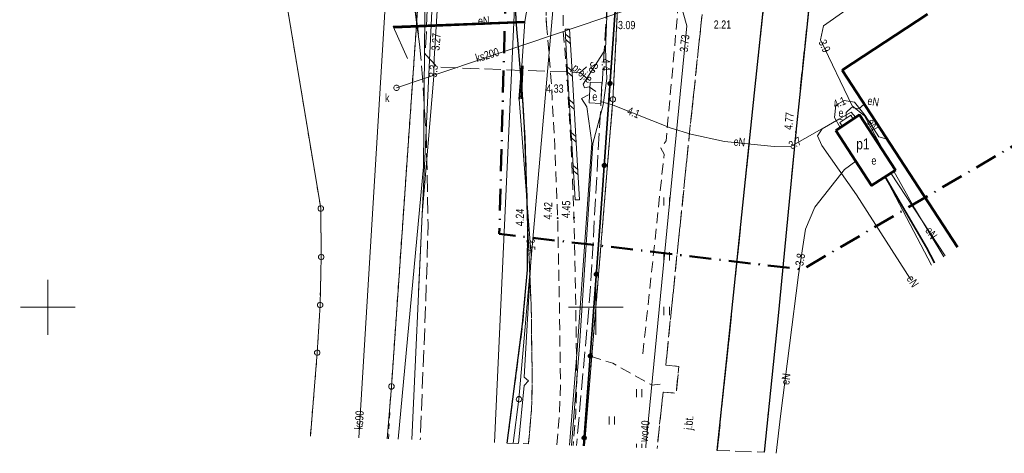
# Model space of a CAD drawing. Header units: metres. Extents: x 5450672 to 5451002, y 5973437 to 5973741.
# Tile 2 of 54: x 5450747 to 5450837, y 5973437 to 5973476. Entities that reach past the tile are written whole.
import ezdxf
from ezdxf.enums import TextEntityAlignment as Align

# ---------------------------------------------------------------- set-up
doc = ezdxf.new("R2010")
doc.units = ezdxf.units.M
for name, pattern in [('L_0_03', [1, 0.5, -0.5]), ('L_0_04', [1.5, 1, -0.5]), ('L_0_06', [2, 1.5, -0.5]), ('L_0_0E', [3.5, 2, -0.75, 0, -0.75])]:
    doc.linetypes.add(name, pattern=pattern)
for name, color, linetype, lineweight in [('GEPPGD', 7, 'CONTINUOUS', 18), ('GESBZO', 7, 'CONTINUOUS', 50), ('GESBZO_O', 7, 'CONTINUOUS', 50), ('GESDZI', 7, 'CONTINUOUS', 18), ('GESUZY', 96, 'CONTINUOUS', 18), ('GSLKOG', 7, 'CONTINUOUS', 35), ('GSLKRW', 7, 'CONTINUOUS', 25), ('GSPWPS', 7, 'CONTINUOUS', 13), ('GSPWPS_O', 7, 'CONTINUOUS', 13), ('GSSDSO', 7, 'CONTINUOUS', 18), ('GSSKOA', 7, 'CONTINUOUS', 18), ('GSSKOA_O', 7, 'CONTINUOUS', 18), ('GSSKOD', 7, 'CONTINUOUS', 18), ('GSSROW', 7, 'CONTINUOUS', 18), ('GSSUTR', 7, 'CONTINUOUS', 18), ('GULEPR', 1, 'CONTINUOUS', 18), ('GULEPR_O', 1, 'CONTINUOUS', 18), ('GULKPR', 36, 'CONTINUOUS', 18), ('GULKPR_O', 36, 'CONTINUOUS', 18), ('GULLOB', 7, 'CONTINUOUS', 35), ('GULSPR', 7, 'CONTINUOUS', 18), ('GULWPR', 5, 'CONTINUOUS', 18), ('GULWPR_O', 5, 'CONTINUOUS', 18), ('GUPESE', 1, 'CONTINUOUS', 18), ('GUPESE_O', 1, 'CONTINUOUS', 18), ('GUPKSD', 36, 'CONTINUOUS', 18), ('GUPKSD_O', 36, 'CONTINUOUS', 18), ('GUPPRZ_O', 7, 'CONTINUOUS', 18), ('GUSESE', 1, 'CONTINUOUS', 18), ('GUSESE_O', 1, 'CONTINUOUS', 18), ('GUSEUT', 1, 'CONTINUOUS', 18), ('GUSEUT_O', 1, 'CONTINUOUS', 18), ('siatka', 7, 'CONTINUOUS', 18), ('zakres', 6, 'L_0_0E', 50)]:
    doc.layers.add(name, color=color, linetype=linetype, lineweight=lineweight)
doc.styles.add('Arial', font='Arial.ttf')

msp = doc.modelspace()

# ---------------------------------------------------------------- hatches: boundary and pattern name
at = {"layer": 'GSLKOG', "linetype": 'Continuous', "lineweight": 35, "true_color": 0x000000}
for points in [[(5450801.352, 5973470.61), (5450801.393, 5973470.59), (5450801.427, 5973470.56), (5450801.452, 5973470.522), (5450801.467, 5973470.478), (5450801.47, 5973470.433), (5450801.46, 5973470.388), (5450801.44, 5973470.347), (5450801.41, 5973470.313), (5450801.372, 5973470.288), (5450801.328, 5973470.273), (5450801.283, 5973470.27), (5450801.238, 5973470.28), (5450801.197, 5973470.3), (5450801.163, 5973470.33), (5450801.138, 5973470.368), (5450801.123, 5973470.412), (5450801.12, 5973470.457), (5450801.13, 5973470.502), (5450801.15, 5973470.543), (5450801.18, 5973470.577), (5450801.218, 5973470.602), (5450801.262, 5973470.617), (5450801.307, 5973470.62)], [(5450801.352, 5973470.61), (5450801.393, 5973470.59), (5450801.427, 5973470.56), (5450801.452, 5973470.522), (5450801.467, 5973470.478), (5450801.47, 5973470.433), (5450801.46, 5973470.388), (5450801.44, 5973470.347), (5450801.41, 5973470.313), (5450801.372, 5973470.288), (5450801.328, 5973470.273), (5450801.283, 5973470.27), (5450801.238, 5973470.28), (5450801.197, 5973470.3), (5450801.163, 5973470.33), (5450801.138, 5973470.368), (5450801.123, 5973470.412), (5450801.12, 5973470.457), (5450801.13, 5973470.502), (5450801.15, 5973470.543), (5450801.18, 5973470.577), (5450801.218, 5973470.602), (5450801.262, 5973470.617), (5450801.307, 5973470.62)], [(5450800.825, 5973463.129), (5450800.866, 5973463.109), (5450800.9, 5973463.078), (5450800.926, 5973463.04), (5450800.94, 5973462.997), (5450800.943, 5973462.951), (5450800.934, 5973462.906), (5450800.913, 5973462.866), (5450800.883, 5973462.831), (5450800.845, 5973462.806), (5450800.802, 5973462.792), (5450800.756, 5973462.789), (5450800.711, 5973462.798), (5450800.67, 5973462.818), (5450800.636, 5973462.849), (5450800.611, 5973462.887), (5450800.596, 5973462.93), (5450800.594, 5973462.976), (5450800.603, 5973463.021), (5450800.623, 5973463.061), (5450800.653, 5973463.096), (5450800.692, 5973463.121), (5450800.735, 5973463.135), (5450800.781, 5973463.138)], [(5450800.825, 5973463.129), (5450800.866, 5973463.109), (5450800.9, 5973463.078), (5450800.926, 5973463.04), (5450800.94, 5973462.997), (5450800.943, 5973462.951), (5450800.934, 5973462.906), (5450800.913, 5973462.866), (5450800.883, 5973462.831), (5450800.845, 5973462.806), (5450800.802, 5973462.792), (5450800.756, 5973462.789), (5450800.711, 5973462.798), (5450800.67, 5973462.818), (5450800.636, 5973462.849), (5450800.611, 5973462.887), (5450800.596, 5973462.93), (5450800.594, 5973462.976), (5450800.603, 5973463.021), (5450800.623, 5973463.061), (5450800.653, 5973463.096), (5450800.692, 5973463.121), (5450800.735, 5973463.135), (5450800.781, 5973463.138)], [(5450800.105, 5973453.194), (5450800.146, 5973453.173), (5450800.18, 5973453.143), (5450800.205, 5973453.105), (5450800.219, 5973453.061), (5450800.222, 5973453.016), (5450800.212, 5973452.971), (5450800.192, 5973452.93), (5450800.161, 5973452.896), (5450800.123, 5973452.871), (5450800.08, 5973452.857), (5450800.034, 5973452.854), (5450799.989, 5973452.864), (5450799.949, 5973452.884), (5450799.915, 5973452.915), (5450799.889, 5973452.953), (5450799.875, 5973452.996), (5450799.873, 5973453.042), (5450799.882, 5973453.087), (5450799.902, 5973453.127), (5450799.933, 5973453.161), (5450799.971, 5973453.186), (5450800.015, 5973453.201), (5450800.06, 5973453.203)], [(5450800.105, 5973453.194), (5450800.146, 5973453.173), (5450800.18, 5973453.143), (5450800.205, 5973453.105), (5450800.219, 5973453.061), (5450800.222, 5973453.016), (5450800.212, 5973452.971), (5450800.192, 5973452.93), (5450800.161, 5973452.896), (5450800.123, 5973452.871), (5450800.08, 5973452.857), (5450800.034, 5973452.854), (5450799.989, 5973452.864), (5450799.949, 5973452.884), (5450799.915, 5973452.915), (5450799.889, 5973452.953), (5450799.875, 5973452.996), (5450799.873, 5973453.042), (5450799.882, 5973453.087), (5450799.902, 5973453.127), (5450799.933, 5973453.161), (5450799.971, 5973453.186), (5450800.015, 5973453.201), (5450800.06, 5973453.203)], [(5450799.547, 5973445.715), (5450799.588, 5973445.694), (5450799.622, 5973445.664), (5450799.647, 5973445.626), (5450799.661, 5973445.582), (5450799.664, 5973445.537), (5450799.654, 5973445.492), (5450799.634, 5973445.451), (5450799.603, 5973445.417), (5450799.565, 5973445.392), (5450799.522, 5973445.378), (5450799.476, 5973445.375), (5450799.431, 5973445.384), (5450799.391, 5973445.405), (5450799.356, 5973445.435), (5450799.331, 5973445.474), (5450799.317, 5973445.517), (5450799.315, 5973445.563), (5450799.324, 5973445.607), (5450799.344, 5973445.648), (5450799.375, 5973445.682), (5450799.413, 5973445.707), (5450799.456, 5973445.722), (5450799.502, 5973445.724)], [(5450799.547, 5973445.715), (5450799.588, 5973445.694), (5450799.622, 5973445.664), (5450799.647, 5973445.626), (5450799.661, 5973445.582), (5450799.664, 5973445.537), (5450799.654, 5973445.492), (5450799.634, 5973445.451), (5450799.603, 5973445.417), (5450799.565, 5973445.392), (5450799.522, 5973445.378), (5450799.476, 5973445.375), (5450799.431, 5973445.384), (5450799.391, 5973445.405), (5450799.356, 5973445.435), (5450799.331, 5973445.474), (5450799.317, 5973445.517), (5450799.315, 5973445.563), (5450799.324, 5973445.607), (5450799.344, 5973445.648), (5450799.375, 5973445.682), (5450799.413, 5973445.707), (5450799.456, 5973445.722), (5450799.502, 5973445.724)], [(5450798.989, 5973438.236), (5450799.029, 5973438.215), (5450799.064, 5973438.185), (5450799.089, 5973438.146), (5450799.103, 5973438.103), (5450799.105, 5973438.057), (5450799.096, 5973438.013), (5450799.076, 5973437.972), (5450799.045, 5973437.938), (5450799.007, 5973437.913), (5450798.964, 5973437.898), (5450798.918, 5973437.896), (5450798.873, 5973437.905), (5450798.832, 5973437.926), (5450798.798, 5973437.956), (5450798.773, 5973437.994), (5450798.759, 5973438.038), (5450798.756, 5973438.083), (5450798.766, 5973438.128), (5450798.786, 5973438.169), (5450798.817, 5973438.203), (5450798.855, 5973438.228), (5450798.898, 5973438.242), (5450798.944, 5973438.245)], [(5450798.989, 5973438.236), (5450799.029, 5973438.215), (5450799.064, 5973438.185), (5450799.089, 5973438.146), (5450799.103, 5973438.103), (5450799.105, 5973438.057), (5450799.096, 5973438.013), (5450799.076, 5973437.972), (5450799.045, 5973437.938), (5450799.007, 5973437.913), (5450798.964, 5973437.898), (5450798.918, 5973437.896), (5450798.873, 5973437.905), (5450798.832, 5973437.926), (5450798.798, 5973437.956), (5450798.773, 5973437.994), (5450798.759, 5973438.038), (5450798.756, 5973438.083), (5450798.766, 5973438.128), (5450798.786, 5973438.169), (5450798.817, 5973438.203), (5450798.855, 5973438.228), (5450798.898, 5973438.242), (5450798.944, 5973438.245)]]:
    msp.add_hatch(color=18, dxfattribs=at).paths.add_polyline_path(points)
at = {"layer": 'GSPWPS', "linetype": 'Continuous', "lineweight": 13, "true_color": 0x000000}
for points in [[(5450797.357, 5973470.732), (5450797.361, 5973470.742), (5450797.368, 5973470.752), (5450797.378, 5973470.759), (5450797.388, 5973470.763), (5450797.4, 5973470.765), (5450797.412, 5973470.763), (5450797.423, 5973470.759), (5450797.432, 5973470.752), (5450797.439, 5973470.742), (5450797.443, 5973470.732), (5450797.445, 5973470.72), (5450797.443, 5973470.708), (5450797.439, 5973470.697), (5450797.432, 5973470.688), (5450797.423, 5973470.681), (5450797.412, 5973470.677), (5450797.4, 5973470.675), (5450797.388, 5973470.677), (5450797.378, 5973470.681), (5450797.368, 5973470.688), (5450797.361, 5973470.697), (5450797.357, 5973470.708), (5450797.355, 5973470.72)], [(5450818.207, 5973466.022), (5450818.211, 5973466.033), (5450818.218, 5973466.042), (5450818.228, 5973466.049), (5450818.238, 5973466.053), (5450818.25, 5973466.055), (5450818.262, 5973466.053), (5450818.272, 5973466.049), (5450818.282, 5973466.042), (5450818.289, 5973466.033), (5450818.293, 5973466.022), (5450818.295, 5973466.01), (5450818.293, 5973465.998), (5450818.289, 5973465.988), (5450818.282, 5973465.978), (5450818.272, 5973465.971), (5450818.262, 5973465.967), (5450818.25, 5973465.965), (5450818.238, 5973465.967), (5450818.228, 5973465.971), (5450818.218, 5973465.978), (5450818.211, 5973465.988), (5450818.207, 5973465.998), (5450818.205, 5973466.01)], [(5450796.477, 5973458.162), (5450796.481, 5973458.172), (5450796.488, 5973458.182), (5450796.497, 5973458.189), (5450796.508, 5973458.193), (5450796.52, 5973458.195), (5450796.532, 5973458.193), (5450796.543, 5973458.189), (5450796.552, 5973458.182), (5450796.559, 5973458.172), (5450796.563, 5973458.162), (5450796.565, 5973458.15), (5450796.563, 5973458.138), (5450796.559, 5973458.127), (5450796.552, 5973458.118), (5450796.543, 5973458.111), (5450796.532, 5973458.107), (5450796.52, 5973458.105), (5450796.508, 5973458.107), (5450796.497, 5973458.111), (5450796.488, 5973458.118), (5450796.481, 5973458.127), (5450796.477, 5973458.138), (5450796.475, 5973458.15)], [(5450797.957, 5973458.202), (5450797.961, 5973458.212), (5450797.968, 5973458.222), (5450797.978, 5973458.229), (5450797.988, 5973458.233), (5450798, 5973458.235), (5450798.012, 5973458.233), (5450798.022, 5973458.229), (5450798.032, 5973458.222), (5450798.039, 5973458.212), (5450798.043, 5973458.202), (5450798.045, 5973458.19), (5450798.043, 5973458.178), (5450798.039, 5973458.168), (5450798.032, 5973458.158), (5450798.022, 5973458.151), (5450798.012, 5973458.147), (5450798, 5973458.145), (5450797.988, 5973458.147), (5450797.978, 5973458.151), (5450797.968, 5973458.158), (5450797.961, 5973458.168), (5450797.957, 5973458.178), (5450797.955, 5973458.19)], [(5450793.747, 5973457.412), (5450793.751, 5973457.422), (5450793.758, 5973457.432), (5450793.767, 5973457.439), (5450793.778, 5973457.443), (5450793.79, 5973457.445), (5450793.802, 5973457.443), (5450793.812, 5973457.439), (5450793.822, 5973457.432), (5450793.829, 5973457.422), (5450793.833, 5973457.412), (5450793.835, 5973457.4), (5450793.833, 5973457.388), (5450793.829, 5973457.377), (5450793.822, 5973457.368), (5450793.812, 5973457.361), (5450793.802, 5973457.357), (5450793.79, 5973457.355), (5450793.778, 5973457.357), (5450793.767, 5973457.361), (5450793.758, 5973457.368), (5450793.751, 5973457.377), (5450793.747, 5973457.388), (5450793.745, 5973457.4)]]:
    msp.add_hatch(color=18, dxfattribs=at).paths.add_polyline_path(points)

# ---------------------------------------------------------------- linework, layer by layer
at = {"layer": 'GEPPGD', "color": 7, "linetype": 'Continuous', "lineweight": 18, "flags": 128}
for points in [[(5450801.556, 5973469.248), (5450801.634, 5973469.235), (5450801.703, 5973469.2), (5450801.759, 5973469.145), (5450801.794, 5973469.075), (5450801.806, 5973468.998), (5450801.794, 5973468.92), (5450801.759, 5973468.851), (5450801.703, 5973468.795), (5450801.634, 5973468.76), (5450801.556, 5973468.748), (5450801.479, 5973468.76), (5450801.409, 5973468.795), (5450801.354, 5973468.851), (5450801.319, 5973468.92), (5450801.306, 5973468.998), (5450801.319, 5973469.075), (5450801.354, 5973469.145), (5450801.409, 5973469.2), (5450801.479, 5973469.235)], [(5450774.897, 5973459.279), (5450774.974, 5973459.267), (5450775.043, 5973459.231), (5450775.099, 5973459.176), (5450775.134, 5973459.106), (5450775.147, 5973459.029), (5450775.134, 5973458.952), (5450775.099, 5973458.882), (5450775.043, 5973458.827), (5450774.974, 5973458.791), (5450774.897, 5973458.779), (5450774.819, 5973458.791), (5450774.75, 5973458.827), (5450774.694, 5973458.882), (5450774.659, 5973458.952), (5450774.647, 5973459.029), (5450774.659, 5973459.106), (5450774.694, 5973459.176), (5450774.75, 5973459.231), (5450774.819, 5973459.267)], [(5450774.941, 5973454.849), (5450775.019, 5973454.836), (5450775.088, 5973454.801), (5450775.144, 5973454.745), (5450775.179, 5973454.676), (5450775.191, 5973454.599), (5450775.179, 5973454.521), (5450775.144, 5973454.452), (5450775.088, 5973454.396), (5450775.019, 5973454.361), (5450774.941, 5973454.349), (5450774.864, 5973454.361), (5450774.794, 5973454.396), (5450774.739, 5973454.452), (5450774.704, 5973454.521), (5450774.691, 5973454.599), (5450774.704, 5973454.676), (5450774.739, 5973454.745), (5450774.794, 5973454.801), (5450774.864, 5973454.836)], [(5450774.835, 5973450.464), (5450774.912, 5973450.451), (5450774.982, 5973450.416), (5450775.037, 5973450.361), (5450775.073, 5973450.291), (5450775.085, 5973450.214), (5450775.073, 5973450.136), (5450775.037, 5973450.067), (5450774.982, 5973450.011), (5450774.912, 5973449.976), (5450774.835, 5973449.964), (5450774.757, 5973449.976), (5450774.688, 5973450.011), (5450774.632, 5973450.067), (5450774.597, 5973450.136), (5450774.585, 5973450.214), (5450774.597, 5973450.291), (5450774.632, 5973450.361), (5450774.688, 5973450.416), (5450774.757, 5973450.451)], [(5450774.577, 5973446.104), (5450774.655, 5973446.092), (5450774.724, 5973446.057), (5450774.78, 5973446.001), (5450774.815, 5973445.932), (5450774.827, 5973445.854), (5450774.815, 5973445.777), (5450774.78, 5973445.708), (5450774.724, 5973445.652), (5450774.655, 5973445.617), (5450774.577, 5973445.604), (5450774.5, 5973445.617), (5450774.43, 5973445.652), (5450774.375, 5973445.708), (5450774.34, 5973445.777), (5450774.327, 5973445.854), (5450774.34, 5973445.932), (5450774.375, 5973446.001), (5450774.43, 5973446.057), (5450774.5, 5973446.092)], [(5450781.347, 5973443.025), (5450781.424, 5973443.013), (5450781.494, 5973442.977), (5450781.549, 5973442.922), (5450781.585, 5973442.852), (5450781.597, 5973442.775), (5450781.585, 5973442.698), (5450781.549, 5973442.628), (5450781.494, 5973442.573), (5450781.424, 5973442.537), (5450781.347, 5973442.525), (5450781.27, 5973442.537), (5450781.2, 5973442.573), (5450781.145, 5973442.628), (5450781.109, 5973442.698), (5450781.097, 5973442.775), (5450781.109, 5973442.852), (5450781.145, 5973442.922), (5450781.2, 5973442.977), (5450781.27, 5973443.013)], [(5450792.985, 5973441.854), (5450793.063, 5973441.842), (5450793.132, 5973441.806), (5450793.188, 5973441.751), (5450793.223, 5973441.681), (5450793.235, 5973441.604), (5450793.223, 5973441.527), (5450793.188, 5973441.457), (5450793.132, 5973441.402), (5450793.063, 5973441.366), (5450792.985, 5973441.354), (5450792.908, 5973441.366), (5450792.838, 5973441.402), (5450792.783, 5973441.457), (5450792.748, 5973441.527), (5450792.735, 5973441.604), (5450792.748, 5973441.681), (5450792.783, 5973441.751), (5450792.838, 5973441.806), (5450792.908, 5973441.842)]]:
    msp.add_lwpolyline(points, close=True, dxfattribs=at)
at = {"layer": 'GESBZO', "color": 7, "linetype": 'Continuous', "lineweight": 50, "flags": 128}
for points in [[(5450830.265, 5973476.79), (5450822.469, 5973471.66)], [(5450822.469, 5973471.66), (5450833.01, 5973455.483)]]:
    msp.add_lwpolyline(points, dxfattribs=at)
msp.add_lwpolyline([(5450821.884, 5973466.161), (5450824.065, 5973467.583), (5450827.329, 5973462.533), (5450825.148, 5973461.121)], close=True, dxfattribs=at)
at = {"layer": 'GESDZI', "color": 7, "linetype": 'Continuous', "lineweight": 18, "flags": 128}
for points in [[(5450792.985, 5973441.604), (5450801.807, 5973542.931)], [(5450801.807, 5973542.931), (5450792.985, 5973441.604)], [(5450769.341, 5973492.517), (5450774.897, 5973459.029)], [(5450781.347, 5973442.775), (5450784.119, 5973482.871)], [(5450784.119, 5973482.871), (5450781.347, 5973442.775)], [(5450802.26, 5973482.693), (5450801.556, 5973468.998)], [(5450801.556, 5973468.998), (5450802.26, 5973482.693)], [(5450801.556, 5973468.998), (5450798.959, 5973437.348)], [(5450798.959, 5973437.348), (5450801.556, 5973468.998)], [(5450774.897, 5973459.029), (5450774.941, 5973454.599)], [(5450774.941, 5973454.599), (5450774.835, 5973450.214)], [(5450774.835, 5973450.214), (5450774.577, 5973445.854)], [(5450774.577, 5973445.854), (5450773.953, 5973438.241)], [(5450780.969, 5973437.99), (5450781.347, 5973442.775)], [(5450781.347, 5973442.775), (5450780.969, 5973437.99)], [(5450792.446, 5973437.581), (5450792.985, 5973441.604)], [(5450792.985, 5973441.604), (5450792.446, 5973437.581)]]:
    msp.add_lwpolyline(points, dxfattribs=at)
at = {"layer": 'GESUZY', "color": 96, "linetype": 'L_0_03', "lineweight": 18, "flags": 128}
for points in [[(5450769.341, 5973492.517), (5450774.897, 5973459.029)], [(5450784.119, 5973482.871), (5450781.347, 5973442.775)], [(5450781.347, 5973442.775), (5450784.119, 5973482.871)], [(5450802.26, 5973482.693), (5450801.556, 5973468.998)], [(5450801.556, 5973468.998), (5450802.26, 5973482.693)], [(5450801.556, 5973468.998), (5450798.959, 5973437.348)], [(5450798.959, 5973437.348), (5450801.556, 5973468.998)], [(5450774.897, 5973459.029), (5450774.941, 5973454.599)], [(5450774.941, 5973454.599), (5450774.835, 5973450.214)], [(5450774.835, 5973450.214), (5450774.577, 5973445.854)], [(5450774.577, 5973445.854), (5450773.953, 5973438.241)], [(5450781.347, 5973442.775), (5450781.237, 5973441.381)], [(5450781.237, 5973441.381), (5450781.347, 5973442.775)], [(5450780.969, 5973437.99), (5450781.237, 5973441.381)], [(5450781.237, 5973441.381), (5450781.075, 5973437.987)]]:
    msp.add_lwpolyline(points, dxfattribs=at)
at = {"layer": 'GSLKOG', "color": 7, "linetype": 'Continuous', "lineweight": 35, "flags": 128}
msp.add_lwpolyline([(5450865.16, 5973528.47), (5450865.08, 5973528.42), (5450864.69, 5973528.16), (5450806.63, 5973490.14), (5450802.16, 5973482.73), (5450800.43, 5973458.16), (5450798.877, 5973437.351)], dxfattribs=at)
for points in [[(5450801.352, 5973470.61), (5450801.393, 5973470.59), (5450801.427, 5973470.56), (5450801.452, 5973470.522), (5450801.467, 5973470.478), (5450801.47, 5973470.433), (5450801.46, 5973470.388), (5450801.44, 5973470.347), (5450801.41, 5973470.313), (5450801.372, 5973470.288), (5450801.328, 5973470.273), (5450801.283, 5973470.27), (5450801.238, 5973470.28), (5450801.197, 5973470.3), (5450801.163, 5973470.33), (5450801.138, 5973470.368), (5450801.123, 5973470.412), (5450801.12, 5973470.457), (5450801.13, 5973470.502), (5450801.15, 5973470.543), (5450801.18, 5973470.577), (5450801.218, 5973470.602), (5450801.262, 5973470.617), (5450801.307, 5973470.62)], [(5450801.352, 5973470.61), (5450801.393, 5973470.59), (5450801.427, 5973470.56), (5450801.452, 5973470.522), (5450801.467, 5973470.478), (5450801.47, 5973470.433), (5450801.46, 5973470.388), (5450801.44, 5973470.347), (5450801.41, 5973470.313), (5450801.372, 5973470.288), (5450801.328, 5973470.273), (5450801.283, 5973470.27), (5450801.238, 5973470.28), (5450801.197, 5973470.3), (5450801.163, 5973470.33), (5450801.138, 5973470.368), (5450801.123, 5973470.412), (5450801.12, 5973470.457), (5450801.13, 5973470.502), (5450801.15, 5973470.543), (5450801.18, 5973470.577), (5450801.218, 5973470.602), (5450801.262, 5973470.617), (5450801.307, 5973470.62)], [(5450800.825, 5973463.129), (5450800.866, 5973463.109), (5450800.9, 5973463.078), (5450800.926, 5973463.04), (5450800.94, 5973462.997), (5450800.943, 5973462.951), (5450800.934, 5973462.906), (5450800.913, 5973462.866), (5450800.883, 5973462.831), (5450800.845, 5973462.806), (5450800.802, 5973462.792), (5450800.756, 5973462.789), (5450800.711, 5973462.798), (5450800.67, 5973462.818), (5450800.636, 5973462.849), (5450800.611, 5973462.887), (5450800.596, 5973462.93), (5450800.594, 5973462.976), (5450800.603, 5973463.021), (5450800.623, 5973463.061), (5450800.653, 5973463.096), (5450800.692, 5973463.121), (5450800.735, 5973463.135), (5450800.781, 5973463.138)], [(5450800.825, 5973463.129), (5450800.866, 5973463.109), (5450800.9, 5973463.078), (5450800.926, 5973463.04), (5450800.94, 5973462.997), (5450800.943, 5973462.951), (5450800.934, 5973462.906), (5450800.913, 5973462.866), (5450800.883, 5973462.831), (5450800.845, 5973462.806), (5450800.802, 5973462.792), (5450800.756, 5973462.789), (5450800.711, 5973462.798), (5450800.67, 5973462.818), (5450800.636, 5973462.849), (5450800.611, 5973462.887), (5450800.596, 5973462.93), (5450800.594, 5973462.976), (5450800.603, 5973463.021), (5450800.623, 5973463.061), (5450800.653, 5973463.096), (5450800.692, 5973463.121), (5450800.735, 5973463.135), (5450800.781, 5973463.138)], [(5450800.105, 5973453.194), (5450800.146, 5973453.173), (5450800.18, 5973453.143), (5450800.205, 5973453.105), (5450800.219, 5973453.061), (5450800.222, 5973453.016), (5450800.212, 5973452.971), (5450800.192, 5973452.93), (5450800.161, 5973452.896), (5450800.123, 5973452.871), (5450800.08, 5973452.857), (5450800.034, 5973452.854), (5450799.989, 5973452.864), (5450799.949, 5973452.884), (5450799.915, 5973452.915), (5450799.889, 5973452.953), (5450799.875, 5973452.996), (5450799.873, 5973453.042), (5450799.882, 5973453.087), (5450799.902, 5973453.127), (5450799.933, 5973453.161), (5450799.971, 5973453.186), (5450800.015, 5973453.201), (5450800.06, 5973453.203)], [(5450800.105, 5973453.194), (5450800.146, 5973453.173), (5450800.18, 5973453.143), (5450800.205, 5973453.105), (5450800.219, 5973453.061), (5450800.222, 5973453.016), (5450800.212, 5973452.971), (5450800.192, 5973452.93), (5450800.161, 5973452.896), (5450800.123, 5973452.871), (5450800.08, 5973452.857), (5450800.034, 5973452.854), (5450799.989, 5973452.864), (5450799.949, 5973452.884), (5450799.915, 5973452.915), (5450799.889, 5973452.953), (5450799.875, 5973452.996), (5450799.873, 5973453.042), (5450799.882, 5973453.087), (5450799.902, 5973453.127), (5450799.933, 5973453.161), (5450799.971, 5973453.186), (5450800.015, 5973453.201), (5450800.06, 5973453.203)], [(5450799.547, 5973445.715), (5450799.588, 5973445.694), (5450799.622, 5973445.664), (5450799.647, 5973445.626), (5450799.661, 5973445.582), (5450799.664, 5973445.537), (5450799.654, 5973445.492), (5450799.634, 5973445.451), (5450799.603, 5973445.417), (5450799.565, 5973445.392), (5450799.522, 5973445.378), (5450799.476, 5973445.375), (5450799.431, 5973445.384), (5450799.391, 5973445.405), (5450799.356, 5973445.435), (5450799.331, 5973445.474), (5450799.317, 5973445.517), (5450799.315, 5973445.563), (5450799.324, 5973445.607), (5450799.344, 5973445.648), (5450799.375, 5973445.682), (5450799.413, 5973445.707), (5450799.456, 5973445.722), (5450799.502, 5973445.724)], [(5450799.547, 5973445.715), (5450799.588, 5973445.694), (5450799.622, 5973445.664), (5450799.647, 5973445.626), (5450799.661, 5973445.582), (5450799.664, 5973445.537), (5450799.654, 5973445.492), (5450799.634, 5973445.451), (5450799.603, 5973445.417), (5450799.565, 5973445.392), (5450799.522, 5973445.378), (5450799.476, 5973445.375), (5450799.431, 5973445.384), (5450799.391, 5973445.405), (5450799.356, 5973445.435), (5450799.331, 5973445.474), (5450799.317, 5973445.517), (5450799.315, 5973445.563), (5450799.324, 5973445.607), (5450799.344, 5973445.648), (5450799.375, 5973445.682), (5450799.413, 5973445.707), (5450799.456, 5973445.722), (5450799.502, 5973445.724)], [(5450798.989, 5973438.236), (5450799.029, 5973438.215), (5450799.064, 5973438.185), (5450799.089, 5973438.146), (5450799.103, 5973438.103), (5450799.105, 5973438.057), (5450799.096, 5973438.013), (5450799.076, 5973437.972), (5450799.045, 5973437.938), (5450799.007, 5973437.913), (5450798.964, 5973437.898), (5450798.918, 5973437.896), (5450798.873, 5973437.905), (5450798.832, 5973437.926), (5450798.798, 5973437.956), (5450798.773, 5973437.994), (5450798.759, 5973438.038), (5450798.756, 5973438.083), (5450798.766, 5973438.128), (5450798.786, 5973438.169), (5450798.817, 5973438.203), (5450798.855, 5973438.228), (5450798.898, 5973438.242), (5450798.944, 5973438.245)], [(5450798.989, 5973438.236), (5450799.029, 5973438.215), (5450799.064, 5973438.185), (5450799.089, 5973438.146), (5450799.103, 5973438.103), (5450799.105, 5973438.057), (5450799.096, 5973438.013), (5450799.076, 5973437.972), (5450799.045, 5973437.938), (5450799.007, 5973437.913), (5450798.964, 5973437.898), (5450798.918, 5973437.896), (5450798.873, 5973437.905), (5450798.832, 5973437.926), (5450798.798, 5973437.956), (5450798.773, 5973437.994), (5450798.759, 5973438.038), (5450798.756, 5973438.083), (5450798.766, 5973438.128), (5450798.786, 5973438.169), (5450798.817, 5973438.203), (5450798.855, 5973438.228), (5450798.898, 5973438.242), (5450798.944, 5973438.245)]]:
    msp.add_lwpolyline(points, close=True, dxfattribs=at)
at = {"layer": 'GSLKRW', "color": 7, "linetype": 'Continuous', "lineweight": 25, "flags": 128}
for points in [[(5450747.552, 5973561.182), (5450748.22, 5973560.41), (5450751.42, 5973556.56), (5450754.46, 5973552.58), (5450757.37, 5973548.5), (5450759.57, 5973545.15), (5450762.05, 5973540.84), (5450764.42, 5973536.37), (5450767.83, 5973529.23), (5450770.82, 5973522.9), (5450773.18, 5973517.4), (5450774.66, 5973513.68), (5450776.63, 5973508.19), (5450778.13, 5973503.43), (5450779.72, 5973497.62), (5450781.11, 5973491.78), (5450782.27, 5973485.87), (5450783.15, 5973479.92), (5450783.77, 5973474.95)], [(5450887.598, 5973543.226), (5450887.85, 5973542.84), (5450893.16, 5973534.8), (5450877.03, 5973524.28), (5450875.36, 5973526.85), (5450873.59, 5973525.69), (5450866.12, 5973520.81), (5450845.75, 5973507.52), (5450825.61, 5973494.37), (5450823.74, 5973493.09), (5450822.36, 5973492), (5450821.31, 5973490.54), (5450820.88, 5973489.56), (5450820.61, 5973488.23), (5450820.34, 5973486.13), (5450818.57, 5973469.18), (5450818.25, 5973466.01), (5450816.65, 5973449.22), (5450815.362, 5973436.762)], [(5450811.082, 5973436.915), (5450812.41, 5973449.64), (5450814.47, 5973469.6), (5450816, 5973484.01), (5450816.39, 5973486.46), (5450816.79, 5973489.48), (5450817.33, 5973491.41), (5450818.21, 5973493.14), (5450819.48, 5973494.72), (5450821.05, 5973496.03), (5450823.52, 5973497.76), (5450843.7, 5973510.94), (5450863.83, 5973524.27), (5450871.36, 5973529.01), (5450877.13, 5973532.97), (5450877.77, 5973533.73), (5450878.13, 5973534.67), (5450878.12, 5973535.64), (5450877.71, 5973536.69)], [(5450792.79, 5973475.42), (5450792.66, 5973477.32), (5450793.52, 5973479.94), (5450794.66, 5973482.74), (5450796.11, 5973485.35), (5450797.04, 5973486.71), (5450797.91, 5973487.79), (5450800.63, 5973490.63), (5450803.36, 5973492.88), (5450805.86, 5973494.57), (5450810.6, 5973497.68), (5450827.51, 5973508.75), (5450844.19, 5973519.65)], [(5450791.906, 5973437.6), (5450793.32, 5973448.45), (5450793.75, 5973453.43), (5450793.79, 5973457.4), (5450793.65, 5973462.45), (5450793.5, 5973466.43), (5450793.31, 5973469.42), (5450792.87, 5973474.42), (5450792.79, 5973475.42)]]:
    msp.add_lwpolyline(points, dxfattribs=at)
at = {"layer": 'GSPWPS', "color": 7, "linetype": 'Continuous', "lineweight": 13, "flags": 128}
for points in [[(5450797.357, 5973470.732), (5450797.361, 5973470.742), (5450797.368, 5973470.752), (5450797.378, 5973470.759), (5450797.388, 5973470.763), (5450797.4, 5973470.765), (5450797.412, 5973470.763), (5450797.423, 5973470.759), (5450797.432, 5973470.752), (5450797.439, 5973470.742), (5450797.443, 5973470.732), (5450797.445, 5973470.72), (5450797.443, 5973470.708), (5450797.439, 5973470.697), (5450797.432, 5973470.688), (5450797.423, 5973470.681), (5450797.412, 5973470.677), (5450797.4, 5973470.675), (5450797.388, 5973470.677), (5450797.378, 5973470.681), (5450797.368, 5973470.688), (5450797.361, 5973470.697), (5450797.357, 5973470.708), (5450797.355, 5973470.72)], [(5450818.207, 5973466.022), (5450818.211, 5973466.033), (5450818.218, 5973466.042), (5450818.228, 5973466.049), (5450818.238, 5973466.053), (5450818.25, 5973466.055), (5450818.262, 5973466.053), (5450818.272, 5973466.049), (5450818.282, 5973466.042), (5450818.289, 5973466.033), (5450818.293, 5973466.022), (5450818.295, 5973466.01), (5450818.293, 5973465.998), (5450818.289, 5973465.988), (5450818.282, 5973465.978), (5450818.272, 5973465.971), (5450818.262, 5973465.967), (5450818.25, 5973465.965), (5450818.238, 5973465.967), (5450818.228, 5973465.971), (5450818.218, 5973465.978), (5450818.211, 5973465.988), (5450818.207, 5973465.998), (5450818.205, 5973466.01)], [(5450796.477, 5973458.162), (5450796.481, 5973458.172), (5450796.488, 5973458.182), (5450796.497, 5973458.189), (5450796.508, 5973458.193), (5450796.52, 5973458.195), (5450796.532, 5973458.193), (5450796.543, 5973458.189), (5450796.552, 5973458.182), (5450796.559, 5973458.172), (5450796.563, 5973458.162), (5450796.565, 5973458.15), (5450796.563, 5973458.138), (5450796.559, 5973458.127), (5450796.552, 5973458.118), (5450796.543, 5973458.111), (5450796.532, 5973458.107), (5450796.52, 5973458.105), (5450796.508, 5973458.107), (5450796.497, 5973458.111), (5450796.488, 5973458.118), (5450796.481, 5973458.127), (5450796.477, 5973458.138), (5450796.475, 5973458.15)], [(5450797.957, 5973458.202), (5450797.961, 5973458.212), (5450797.968, 5973458.222), (5450797.978, 5973458.229), (5450797.988, 5973458.233), (5450798, 5973458.235), (5450798.012, 5973458.233), (5450798.022, 5973458.229), (5450798.032, 5973458.222), (5450798.039, 5973458.212), (5450798.043, 5973458.202), (5450798.045, 5973458.19), (5450798.043, 5973458.178), (5450798.039, 5973458.168), (5450798.032, 5973458.158), (5450798.022, 5973458.151), (5450798.012, 5973458.147), (5450798, 5973458.145), (5450797.988, 5973458.147), (5450797.978, 5973458.151), (5450797.968, 5973458.158), (5450797.961, 5973458.168), (5450797.957, 5973458.178), (5450797.955, 5973458.19)], [(5450793.747, 5973457.412), (5450793.751, 5973457.422), (5450793.758, 5973457.432), (5450793.767, 5973457.439), (5450793.778, 5973457.443), (5450793.79, 5973457.445), (5450793.802, 5973457.443), (5450793.812, 5973457.439), (5450793.822, 5973457.432), (5450793.829, 5973457.422), (5450793.833, 5973457.412), (5450793.835, 5973457.4), (5450793.833, 5973457.388), (5450793.829, 5973457.377), (5450793.822, 5973457.368), (5450793.812, 5973457.361), (5450793.802, 5973457.357), (5450793.79, 5973457.355), (5450793.778, 5973457.357), (5450793.767, 5973457.361), (5450793.758, 5973457.368), (5450793.751, 5973457.377), (5450793.747, 5973457.388), (5450793.745, 5973457.4)]]:
    msp.add_lwpolyline(points, close=True, dxfattribs=at)
at = {"layer": 'GSSDSO', "color": 7, "linetype": 'Continuous', "lineweight": 18, "flags": 128}
msp.add_lwpolyline([(5450797.19, 5973475.41), (5450797.6, 5973475.42), (5450797.74, 5973473.04), (5450798.3, 5973463.43), (5450798.51, 5973459.82), (5450798.12, 5973459.81), (5450797.91, 5973463.42), (5450797.33, 5973473)], close=True, dxfattribs=at)
at = {"layer": 'GSSDSO', "linetype": 'Continuous', "lineweight": 13, "flags": 128}
for points in [[(5450797.649, 5973474.582), (5450797.216, 5973474.967)], [(5450797.679, 5973474.082), (5450797.245, 5973474.468)], [(5450797.825, 5973471.587), (5450797.392, 5973471.971)], [(5450797.854, 5973471.088), (5450797.423, 5973471.471)], [(5450797.999, 5973468.592), (5450797.574, 5973468.97)], [(5450798.028, 5973468.093), (5450797.604, 5973468.47)], [(5450798.174, 5973465.597), (5450797.756, 5973465.969)], [(5450798.203, 5973465.098), (5450797.786, 5973465.469)], [(5450798.348, 5973462.602), (5450797.936, 5973462.969)], [(5450798.377, 5973462.103), (5450797.965, 5973462.469)]]:
    msp.add_lwpolyline(points, dxfattribs=at)
at = {"layer": 'GSSKOA', "color": 7, "linetype": 'L_0_06', "lineweight": 18, "flags": 128}
for points in [[(5450749.285, 5973569.826), (5450750.82, 5973568.14), (5450754.11, 5973564.39), (5450757.28, 5973560.57), (5450760.36, 5973556.58), (5450762.68, 5973553.36), (5450764.06, 5973551.26), (5450765.12, 5973549.59), (5450767.83, 5973545.79), (5450770.97, 5973541.16), (5450775.72, 5973533.31), (5450778.08, 5973528.7), (5450779.35, 5973526.09), (5450780.53, 5973523.32), (5450781.67, 5973520.58), (5450783.14, 5973516.88), (5450783.81, 5973515.24), (5450785.83, 5973509.07), (5450786.99, 5973505.22), (5450788.83, 5973498.46), (5450790.15, 5973492.59), (5450791.27, 5973486.7), (5450792.24, 5973480.77), (5450792.66, 5973477.32), (5450792.79, 5973475.42), (5450792.87, 5973474.42)], [(5450783.92, 5973474.04), (5450783.77, 5973474.95), (5450783.15, 5973479.92), (5450782.27, 5973485.87), (5450781.11, 5973491.78), (5450779.72, 5973497.62), (5450778.13, 5973503.43), (5450776.63, 5973508.19), (5450774.66, 5973513.68), (5450773.18, 5973517.4), (5450770.82, 5973522.9), (5450767.83, 5973529.23), (5450764.42, 5973536.37), (5450762.05, 5973540.84), (5450759.57, 5973545.15), (5450757.37, 5973548.5), (5450754.46, 5973552.58), (5450751.42, 5973556.56), (5450748.22, 5973560.41), (5450747.552, 5973561.182)], [(5450810.53, 5973484.56), (5450808.62, 5973466.63), (5450806.38, 5973444.72), (5450807.57, 5973444.6), (5450807.33, 5973442.15), (5450806.13, 5973442.25), (5450805.585, 5973437.111)], [(5450811.082, 5973436.915), (5450812.41, 5973449.64), (5450814.47, 5973469.6), (5450816, 5973484.01)], [(5450783.92, 5973474.04), (5450784.17, 5973471.04), (5450784.5, 5973466.08), (5450784.56, 5973464.08), (5450784.61, 5973462.09), (5450784.69, 5973457.63), (5450784.6, 5973454.09), (5450784.38, 5973448.06), (5450783.98, 5973437.883)], [(5450791.906, 5973437.6), (5450793.32, 5973448.45), (5450793.75, 5973453.43), (5450793.79, 5973457.4), (5450793.65, 5973462.45), (5450793.5, 5973466.43), (5450793.31, 5973469.42), (5450792.87, 5973474.42)]]:
    msp.add_lwpolyline(points, dxfattribs=at)
msp.add_lwpolyline([(5450885.06, 5973541.57), (5450887.598, 5973543.226), (5450887.85, 5973542.84), (5450893.16, 5973534.8), (5450877.03, 5973524.28), (5450875.36, 5973526.85), (5450873.59, 5973525.69), (5450866.12, 5973520.81), (5450845.75, 5973507.52), (5450825.61, 5973494.37), (5450823.74, 5973493.09), (5450822.36, 5973492), (5450821.31, 5973490.54), (5450820.88, 5973489.56), (5450820.61, 5973488.23), (5450820.34, 5973486.13), (5450818.57, 5973469.18), (5450818.25, 5973466.01), (5450816.65, 5973449.22), (5450815.362, 5973436.762), (5450811.082, 5973436.915), (5450812.41, 5973449.64), (5450814.47, 5973469.6), (5450816, 5973484.01), (5450816.39, 5973486.46), (5450816.79, 5973489.48), (5450817.33, 5973491.41), (5450818.21, 5973493.14), (5450819.48, 5973494.72), (5450821.05, 5973496.03), (5450823.52, 5973497.76), (5450843.7, 5973510.94), (5450863.83, 5973524.27), (5450871.36, 5973529.01), (5450877.13, 5973532.97), (5450877.77, 5973533.73), (5450878.13, 5973534.67), (5450878.12, 5973535.64), (5450877.71, 5973536.69)], close=True, dxfattribs=at)
at = {"layer": 'GSSKOD', "color": 7, "linetype": 'L_0_04', "lineweight": 18, "flags": 128}
for points in [[(5450795.55, 5973475.17), (5450795.52, 5973475.48), (5450795.45, 5973476.38), (5450795.5, 5973477.36), (5450795.85, 5973479.23), (5450796.27, 5973480.99), (5450796.68, 5973481.89), (5450797.02, 5973482.59), (5450797.98, 5973484.2), (5450801.12, 5973486.42), (5450802.09, 5973487.5), (5450802.79, 5973488.83), (5450803.15, 5973490.27), (5450803.01, 5973491.31), (5450802.598, 5973492.252), (5450803.36, 5973492.88), (5450805.86, 5973494.57), (5450810.6, 5973497.68), (5450827.51, 5973508.75), (5450844.19, 5973519.65), (5450858.91, 5973529.22), (5450872.45, 5973538.1), (5450878.76, 5973542.23)], [(5450797.01, 5973476.7), (5450797.03, 5973475.2), (5450797.4, 5973470.72), (5450797.74, 5973464.74), (5450798, 5973458.19), (5450798.17, 5973449.76), (5450798.26, 5973443.31), (5450798.17, 5973440.31), (5450797.923, 5973437.385)], [(5450796.442, 5973437.438), (5450796.69, 5973440.44), (5450796.77, 5973443.21), (5450796.68, 5973449.9), (5450796.52, 5973458.15), (5450796.25, 5973464.69), (5450795.93, 5973470.66), (5450795.55, 5973475.17)]]:
    msp.add_lwpolyline(points, dxfattribs=at)
at = {"layer": 'GSSROW', "color": 7, "linetype": 'L_0_04', "lineweight": 18, "flags": 128}
for points in [[(5450792.87, 5973474.42), (5450792.79, 5973475.42), (5450792.66, 5973477.32), (5450793.52, 5973479.94), (5450794.66, 5973482.74), (5450796.11, 5973485.35), (5450797.04, 5973486.71), (5450798.46, 5973487.25), (5450799.62, 5973487.88), (5450800.32, 5973488.59), (5450800.66, 5973489.18), (5450800.84, 5973489.81), (5450800.63, 5973490.63), (5450802.598, 5973492.252), (5450803.01, 5973491.31), (5450803.15, 5973490.27), (5450802.79, 5973488.83), (5450802.09, 5973487.5), (5450801.12, 5973486.42), (5450797.98, 5973484.2), (5450797.02, 5973482.59), (5450796.68, 5973481.89), (5450796.27, 5973480.99), (5450795.85, 5973479.23), (5450795.5, 5973477.36), (5450795.45, 5973476.38), (5450795.52, 5973475.48), (5450795.55, 5973475.17)], [(5450796.442, 5973437.438), (5450796.69, 5973440.44), (5450796.77, 5973443.21), (5450796.68, 5973449.9), (5450796.52, 5973458.15), (5450796.25, 5973464.69), (5450795.93, 5973470.66), (5450795.55, 5973475.17)], [(5450792.87, 5973474.42), (5450793.31, 5973469.42), (5450793.5, 5973466.43), (5450793.65, 5973462.45), (5450793.79, 5973457.4), (5450794.1, 5973450.03), (5450794.19, 5973443.3), (5450794.13, 5973440.65), (5450793.85, 5973437.53)]]:
    msp.add_lwpolyline(points, dxfattribs=at)
at = {"layer": 'GSSUTR', "color": 7, "linetype": 'L_0_04', "lineweight": 18, "flags": 128}
for points in [[(5450804.28, 5973445.74), (5450806.23, 5973463.98), (5450805.94, 5973464.54), (5450806.41, 5973465.2), (5450807.92, 5973481.96), (5450809.38, 5973488.4), (5450807.481, 5973490.697), (5450864.69, 5973528.16), (5450865.08, 5973528.42), (5450866.598, 5973526.013), (5450863.83, 5973524.27), (5450843.7, 5973510.94), (5450823.52, 5973497.76), (5450821.05, 5973496.03), (5450819.48, 5973494.72), (5450818.98, 5973494.38), (5450812.93, 5973490.3), (5450810.64, 5973485.54), (5450810.53, 5973484.56), (5450808.62, 5973466.63), (5450806.38, 5973444.72), (5450807.57, 5973444.6), (5450807.33, 5973442.15), (5450806.13, 5973442.25), (5450805.585, 5973437.111)], [(5450798.877, 5973437.351), (5450799.489, 5973445.543)], [(5450799.489, 5973445.543), (5450801.55, 5973444.89), (5450805.1, 5973442.89), (5450806.15, 5973443.02)]]:
    msp.add_lwpolyline(points, dxfattribs=at)
at = {"layer": 'GSSUTR', "color": 7, "linetype": 'Continuous', "lineweight": 18, "flags": 128}
for points in [[(5450806.208, 5973460.037), (5450806.208, 5973459.287)], [(5450806.708, 5973459.287), (5450806.708, 5973460.037)], [(5450806.208, 5973455.037), (5450806.208, 5973454.287)], [(5450806.708, 5973454.287), (5450806.708, 5973455.037)], [(5450806.208, 5973450.037), (5450806.208, 5973449.287)], [(5450806.708, 5973449.287), (5450806.708, 5973450.037)], [(5450803.708, 5973442.537), (5450803.708, 5973441.787)], [(5450804.208, 5973441.787), (5450804.208, 5973442.537)], [(5450801.208, 5973440.037), (5450801.208, 5973439.287)], [(5450801.708, 5973439.287), (5450801.708, 5973440.037)], [(5450803.708, 5973437.537), (5450803.708, 5973437.178)], [(5450804.208, 5973437.16), (5450804.208, 5973437.537)]]:
    msp.add_lwpolyline(points, dxfattribs=at)
at = {"layer": 'GSSUTR', "color": 7, "linetype": 'L_0_04', "lineweight": 18, "flags": 128}
msp.add_lwpolyline([(5450794.1, 5973450.03), (5450794.19, 5973443.3), (5450794.13, 5973440.65), (5450793.85, 5973437.53), (5450791.906, 5973437.6), (5450793.32, 5973448.45), (5450793.75, 5973453.43), (5450793.79, 5973457.4)], close=True, dxfattribs=at)
at = {"layer": 'GULEPR', "color": 1, "linetype": 'Continuous', "lineweight": 18, "flags": 128}
for points in [[(5450796.084, 5973613.559), (5450794.686, 5973596.112), (5450794.524, 5973593.687), (5450793.759, 5973583.932), (5450793.224, 5973579.855), (5450792.092, 5973572.48), (5450791.203, 5973560.751), (5450789.696, 5973549.984), (5450788.768, 5973537.514), (5450788.544, 5973535.166), (5450788.109, 5973533.213), (5450788.204, 5973531.636), (5450788.258, 5973525.845), (5450787.661, 5973511.192), (5450785.255, 5973472.718), (5450785.21, 5973471.106), (5450784.165, 5973458.521), (5450783.218, 5973437.91)], [(5450786.624, 5973531.591), (5450784.665, 5973508.177), (5450784.263, 5973462.846), (5450781.958, 5973437.955)], [(5450783.805, 5973451.408), (5450786.762, 5973513.638), (5450787.427, 5973527.972), (5450787.528, 5973530.57)], [(5450846.813, 5973504.44), (5450834.686, 5973495.674), (5450833.762, 5973495.798), (5450830.618, 5973496.64), (5450829.576, 5973496.34), (5450821.799, 5973486.897), (5450821.736, 5973485.244), (5450823.328, 5973481.988), (5450825.312, 5973479.753), (5450825.148, 5973478.828), (5450820.785, 5973475.704), (5450820.51, 5973474.446), (5450823.382, 5973468.394), (5450824.508, 5973467.496), (5450826.418, 5973463.948)], [(5450805.426, 5973489.372), (5450803.293, 5973485.43), (5450802.004, 5973483.827), (5450801.243, 5973482.679), (5450800.881, 5973473.595)], [(5450799.62, 5973488.57), (5450799.83, 5973488.1), (5450796.61, 5973485.73), (5450795.9, 5973484.64), (5450794.58, 5973482.29), (5450793.52, 5973476.12)], [(5450793.52, 5973476.12), (5450781.49, 5973475.66), (5450782.81, 5973472.72)], [(5450793.52, 5973476.12), (5450793.23, 5973472.05), (5450793, 5973469.03), (5450794.11, 5973454.72), (5450793.47, 5973443.62), (5450793.86, 5973443.27), (5450793.45, 5973442.86), (5450792.931, 5973437.563)], [(5450800.881, 5973473.595), (5450800.99, 5973470.901), (5450800.672, 5973468.512), (5450799.738, 5973464.979), (5450798.503, 5973446.486), (5450797.782, 5973437.39)], [(5450800.88, 5973473.59), (5450798.84, 5973470.379), (5450798.96, 5973470.06), (5450799.38, 5973470.15), (5450800.01, 5973469.72)], [(5450799.33, 5973469.415), (5450798.689, 5973469.061), (5450799.178, 5973468.307), (5450799.626, 5973465.018), (5450798.32, 5973446.496), (5450797.601, 5973437.396)], [(5450800.5, 5973468.78), (5450801.424, 5973468.529), (5450806.88, 5973466.36), (5450808.66, 5973465.81), (5450811.749, 5973465.144), (5450816.259, 5973464.695), (5450817.743, 5973464.675), (5450823.305, 5973467.835), (5450823.699, 5973467.358)], [(5450822.305, 5973466.436), (5450821.781, 5973467.339), (5450821.889, 5973468.462), (5450822.658, 5973468.884), (5450823.602, 5973468.731), (5450824.577, 5973467.508), (5450825.812, 5973465.582), (5450826.578, 5973465.354)], [(5450822.837, 5973467.264), (5450822.85, 5973467.79), (5450823.33, 5973468.25), (5450824, 5973468.14), (5450824.489, 5973468.56)], [(5450822.589, 5973467.102), (5450822.17, 5973467.2), (5450820.65, 5973466.31), (5450820.22, 5973465.66), (5450820.63, 5973464.79), (5450823.78, 5973460.28), (5450828.702, 5973452.564)], [(5450823.715, 5973463.342), (5450822.68, 5973462.59), (5450819.98, 5973459.15), (5450819.13, 5973457.125), (5450818.48, 5973452.98), (5450816.86, 5973440.04), (5450816.45, 5973436.66)], [(5450826.907, 5973462.26), (5450831.879, 5973454.716)], [(5450831.745, 5973454.625), (5450829.077, 5973459.062), (5450827.2, 5973462.45)], [(5450826.385, 5973461.922), (5450830.169, 5973455.471), (5450830.905, 5973454.056)], [(5450826.385, 5973461.922), (5450830.614, 5973453.859)]]:
    msp.add_lwpolyline(points, dxfattribs=at)
at = {"layer": 'GULEPR', "color": 1, "linetype": 'L_0_06', "lineweight": 18, "flags": 128}
for points in [[(5450786.78, 5973532.47), (5450791.62, 5973518.27), (5450802.95, 5973506.22), (5450806.91, 5973492.52), (5450801.42, 5973483.49), (5450800.51, 5973469.56), (5450799.49, 5973451.43), (5450798.234, 5973437.374)], [(5450785.027, 5973487.188), (5450784.444, 5973473.106), (5450785.537, 5973471.936), (5450798.556, 5973471.454), (5450799.317, 5973472.136), (5450799.914, 5973471.532)], [(5450799.335, 5973470.796), (5450798.556, 5973471.454)]]:
    msp.add_lwpolyline(points, dxfattribs=at)
at = {"layer": 'GULKPR', "color": 36, "linetype": 'Continuous', "lineweight": 18, "flags": 128}
for points in [[(5450778.385, 5973438.083), (5450782.975, 5973513.461), (5450767.202, 5973544.527), (5450747.709, 5973561.966)], [(5450781.809, 5973470.05), (5450805.403, 5973478.02)]]:
    msp.add_lwpolyline(points, dxfattribs=at)
at = {"layer": 'GULLOB', "color": 7, "linetype": 'Continuous', "lineweight": 35, "flags": 128}
for points in [[(5450781.49, 5973475.66), (5450793.52, 5973476.12)], [(5450781.6, 5973475.53), (5450793.45, 5973476.01)], [(5450793, 5973469.03), (5450793.23, 5973472.05)], [(5450793.34, 5973472.07), (5450793.17, 5973469.05)], [(5450826.385, 5973461.922), (5450830.169, 5973455.471), (5450830.905, 5973454.056)]]:
    msp.add_lwpolyline(points, dxfattribs=at)
at = {"layer": 'GULSPR', "color": 7, "linetype": 'Continuous', "lineweight": 18, "flags": 128}
msp.add_lwpolyline([(5450783.218, 5973437.91), (5450784.165, 5973458.521), (5450785.21, 5973471.106), (5450785.255, 5973472.718), (5450787.661, 5973511.192), (5450788.258, 5973525.845), (5450788.204, 5973531.636), (5450788.109, 5973533.213), (5450788.544, 5973535.166), (5450788.768, 5973537.514), (5450789.696, 5973549.984), (5450791.203, 5973560.751), (5450792.092, 5973572.48), (5450793.224, 5973579.855), (5450793.759, 5973583.932), (5450794.524, 5973593.687), (5450794.686, 5973596.112), (5450796.084, 5973613.559)], dxfattribs=at)
at = {"layer": 'GULWPR', "color": 5, "linetype": 'Continuous', "lineweight": 18, "flags": 128}
for points in [[(5450747.424, 5973560.546), (5450772.12, 5973538.11), (5450793.779, 5973498.24), (5450792.932, 5973485.341), (5450790.737, 5973437.642)], [(5450808.751, 5973485.228), (5450808.609, 5973484.277), (5450807.57, 5973478.32), (5450808.29, 5973475.71), (5450804.57, 5973437.3), (5450804.554, 5973437.148)]]:
    msp.add_lwpolyline(points, dxfattribs=at)
at = {"layer": 'GUPESE', "color": 1, "linetype": 'Continuous', "lineweight": 18, "flags": 128}
msp.add_lwpolyline([(5450799.391, 5973468.677), (5450799.484, 5973470.559), (5450800.559, 5973470.522), (5450800.453, 5973468.631)], close=True, dxfattribs=at)
at = {"layer": 'GUPKSD', "color": 36, "linetype": 'Continuous', "lineweight": 18, "flags": 128}
msp.add_lwpolyline([(5450781.809, 5973470.3), (5450781.874, 5973470.291), (5450781.934, 5973470.266), (5450781.986, 5973470.226), (5450782.025, 5973470.175), (5450782.05, 5973470.114), (5450782.059, 5973470.05), (5450782.05, 5973469.985), (5450782.025, 5973469.925), (5450781.986, 5973469.873), (5450781.934, 5973469.833), (5450781.874, 5973469.808), (5450781.809, 5973469.8), (5450781.744, 5973469.808), (5450781.684, 5973469.833), (5450781.632, 5973469.873), (5450781.592, 5973469.925), (5450781.567, 5973469.985), (5450781.559, 5973470.05), (5450781.567, 5973470.114), (5450781.592, 5973470.175), (5450781.632, 5973470.226), (5450781.684, 5973470.266), (5450781.744, 5973470.291)], close=True, dxfattribs=at)
at = {"layer": 'GUSESE', "color": 1, "linetype": 'Continuous', "lineweight": 18, "flags": 128}
msp.add_lwpolyline([(5450822.25, 5973466.88), (5450823.26, 5973467.54), (5450823.479, 5973467.201), (5450822.473, 5973466.545)], close=True, dxfattribs=at)
at = {"layer": 'GUSEUT', "color": 1, "linetype": 'Continuous', "lineweight": 18, "flags": 128}
msp.add_lwpolyline([(5450821.884, 5973466.161), (5450824.065, 5973467.583), (5450827.329, 5973462.533), (5450825.148, 5973461.121)], close=True, dxfattribs=at)
at = {"layer": 'siatka', "linetype": 'Continuous', "lineweight": 18, "flags": 128}
for points in [[(5450750, 5973447.5), (5450750, 5973452.5)], [(5450800, 5973447.5), (5450800, 5973452.5)], [(5450747.5, 5973450), (5450752.5, 5973450)], [(5450797.5, 5973450), (5450802.5, 5973450)]]:
    msp.add_lwpolyline(points, dxfattribs=at)
at = {"layer": 'zakres', "lineweight": 50, "flags": 128}
msp.add_lwpolyline([(5450792.1, 5973491.7), (5450753.5, 5973561.1), (5450752.8, 5973575), (5450772.7, 5973592), (5450778.9, 5973688.5), (5450775.2, 5973699.87), (5450898.93, 5973712.39), (5450985.09, 5973584.37), (5450835.61, 5973486.38), (5450845.88, 5973469.31), (5450818.84, 5973453.46), (5450791.19, 5973456.71)], close=True, dxfattribs=at)

# ---------------------------------------------------------------- texts
at = {"layer": 'GESBZO_O', "color": 7, "style": 'Arial', "width": 0.78}
msp.add_text('p1', height=1, dxfattribs=at).set_placement((5450823.758, 5973465.427), align=Align.TOP_LEFT)
at = {"layer": 'GSPWPS_O', "color": 7, "style": 'Arial', "width": 0.78}
msp.add_text('4.33', height=0.75, dxfattribs=at).set_placement((5450795.465, 5973470.358), align=Align.TOP_LEFT)
for s, rotation, p in [('4.77', 84.2, (5450817.175, 5973466.259)), ('4.42', 88.5, (5450795.236, 5973458.039)), ('4.45', 88.5, (5450796.882, 5973458.169)), ('4.24', 88.5, (5450792.668, 5973457.426))]:
    msp.add_text(s, height=0.75, rotation=rotation, dxfattribs=at).set_placement(p, align=Align.TOP_LEFT)
at = {"layer": 'GSSKOA_O', "color": 7, "style": 'Arial', "width": 0.78}
msp.add_text('j.bt.', height=0.75, rotation=84, dxfattribs=at).set_placement((5450808.033, 5973438.848), align=Align.TOP_LEFT)
at = {"layer": 'GULEPR', "color": 1, "style": 'Arial', "width": 0.78}
msp.add_text('4.1', height=0.75, rotation=338.3, dxfattribs=at).set_placement((5450802.91, 5973468.01), align=Align.MIDDLE_LEFT)
at = {"layer": 'GULEPR_O', "color": 1, "style": 'Arial', "width": 0.78}
for s, rotation, p in [('eN', 2.2, (5450789.23, 5973476.533)), ('proj.e', 319.8, (5450798.24, 5973472.319)), ('eS', 57.6, (5450799.131, 5973471.688)), ('eN', 350.7, (5450824.864, 5973469.258)), ('eN', 301, (5450825.333, 5973467.321)), ('eN', 356.3, (5450812.6, 5973465.52)), ('eN', 303.4, (5450830.635, 5973457.434)), ('eN', 302.5, (5450828.95, 5973453.025))]:
    msp.add_text(s, height=0.75, rotation=rotation, dxfattribs=at).set_placement(p, align=Align.TOP_LEFT)
for s, rotation, p in [('3.8', 81.1, (5450818.55, 5973453.79)), ('eN', 82.9, (5450817.27, 5973442.93))]:
    msp.add_text(s, height=0.75, rotation=rotation, dxfattribs=at).set_placement(p, align=Align.MIDDLE_LEFT)
at = {"layer": 'GULKPR_O', "color": 36, "style": 'Arial', "width": 0.78}
for s, rotation, p in [('ks200', 17, (5450788.938, 5973473.092)), ('ks90', 86.5, (5450777.975, 5973438.861))]:
    msp.add_text(s, height=0.75, rotation=rotation, dxfattribs=at).set_placement(p, align=Align.TOP_LEFT)
at = {"layer": 'GULWPR_O', "color": 5, "style": 'Arial', "width": 0.78}
msp.add_text('wo40', height=0.75, rotation=84.2, dxfattribs=at).set_placement((5450803.978, 5973437.752), align=Align.TOP_LEFT)
at = {"layer": 'GUPESE_O', "color": 1, "style": 'Arial', "width": 0.78}
msp.add_text('e', height=0.75, dxfattribs=at).set_placement((5450799.678, 5973469.624), align=Align.TOP_LEFT)
at = {"layer": 'GUPKSD_O', "color": 36, "style": 'Arial', "width": 0.78}
msp.add_text('k', height=0.75, dxfattribs=at).set_placement((5450780.763, 5973469.502), align=Align.TOP_LEFT)
at = {"layer": 'GUPPRZ_O', "color": 36, "style": 'Arial', "width": 0.78}
for s, p in [('3.09', (5450802.016, 5973476.162)), ('2.21', (5450810.757, 5973476.207))]:
    msp.add_text(s, height=0.75, dxfattribs=at).set_placement(p, align=Align.TOP_LEFT)
at = {"layer": 'GUPPRZ_O', "color": 7, "style": 'Arial', "width": 0.78}
msp.add_text('3.27', height=0.75, rotation=86.1, dxfattribs=at).set_placement((5450784.986, 5973473.486), align=Align.TOP_LEFT)
at = {"layer": 'GUPPRZ_O', "color": 5, "style": 'Arial', "width": 0.78}
msp.add_text('3.73', height=0.75, rotation=84.2, dxfattribs=at).set_placement((5450807.638, 5973473.367), align=Align.TOP_LEFT)
at = {"layer": 'GUPPRZ_O', "color": 1, "style": 'Arial', "width": 0.78}
for s, rotation, p in [('3.9', 294.6, (5450820.981, 5973474.548)), ('3.3', 84.7, (5450784.739, 5973471.047)), ('4.4', 272.3, (5450801.269, 5973472.748)), ('4.1', 22.1, (5450821.559, 5973468.855)), ('3.7', 28.4, (5450817.497, 5973465.062)), ('3.5', 274.4, (5450794.405, 5973456.3))]:
    msp.add_text(s, height=0.75, rotation=rotation, dxfattribs=at).set_placement(p, align=Align.TOP_LEFT)
at = {"layer": 'GUSESE_O', "color": 1, "style": 'Arial', "width": 0.78}
msp.add_text('e', height=0.75, dxfattribs=at).set_placement((5450822.143, 5973468.136), align=Align.TOP_LEFT)
at = {"layer": 'GUSEUT_O', "color": 1, "style": 'Arial', "width": 0.78}
msp.add_text('e', height=0.75, dxfattribs=at).set_placement((5450825.142, 5973463.78), align=Align.TOP_LEFT)

doc.saveas('drawing.dxf')
